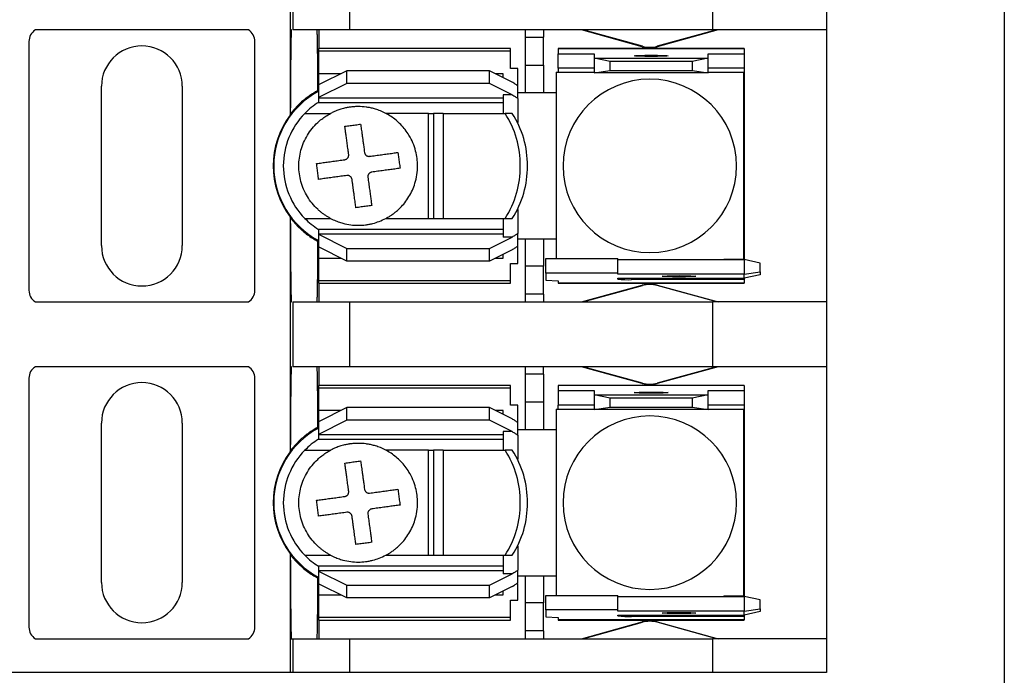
# Model space of a CAD drawing. Header units: millimetres. Extents: x 19 to 819, y 19 to 629.
# Tile 6 of 16: x 208 to 263, y 463 to 500. Entities that reach past the tile are written whole.
import ezdxf

# ---------------------------------------------------------------- set-up
doc = ezdxf.new("R2010")
doc.units = ezdxf.units.MM
doc.header["$LTSCALE"] = 3

msp = doc.modelspace()

# ---------------------------------------------------------------- linework, layer by layer
for p, q in [((262.612, 520.668), (262.612, 462.968)), ((222.867, 502.989), (222.867, 499.388)), ((223.006, 502.989), (223.006, 499.388)), ((226.181, 499.388), (226.181, 502.989)), ((246.362, 502.989), (246.362, 499.388)), ((252.712, 502.989), (252.712, 499.388)), ((220.538, 499.388), (208.686, 499.388)), ((222.943, 499.387), (222.867, 499.388)), ((222.867, 499.388), (222.867, 494.65)), ((226.181, 499.388), (223.006, 499.388)), ((224.454, 499.388), (224.454, 498.346)), ((246.362, 499.388), (226.181, 499.388)), ((235.948, 499.388), (235.948, 498.977)), ((236.964, 499.388), (236.964, 498.977)), ((242.464, 498.454), (239.072, 499.388)), ((242.47, 498.475), (239.156, 499.388)), ((246.609, 499.388), (243.294, 498.475)), ((246.692, 499.388), (243.3, 498.454)), ((252.712, 499.388), (246.362, 499.388)), ((252.712, 499.388), (252.712, 484.249)), ((208.325, 498.74), (208.325, 484.897)), ((220.898, 484.897), (220.898, 498.74)), ((235.948, 498.977), (236.964, 498.977)), ((235.948, 498.977), (235.948, 497.424)), ((236.964, 497.424), (236.964, 498.977)), ((235.135, 498.346), (224.442, 498.346)), ((224.442, 498.346), (224.442, 498.214)), ((224.442, 498.214), (235.135, 498.214)), ((224.442, 498.214), (224.442, 496.949)), ((235.135, 498.214), (235.135, 498.346)), ((235.135, 497.243), (235.135, 498.214)), ((248.14, 498.346), (237.777, 498.346)), ((237.777, 498.346), (237.777, 498.345)), ((237.777, 498.345), (237.777, 498.063)), ((237.777, 498.345), (248.14, 498.345)), ((242.464, 498.454), (242.47, 498.475)), ((243.294, 498.475), (243.3, 498.454)), ((248.14, 498.345), (248.14, 498.063)), ((237.777, 498.063), (239.783, 498.063)), ((237.777, 497.25), (237.777, 498.063)), ((239.783, 498.063), (239.783, 497.817)), ((240.672, 497.629), (239.783, 497.817)), ((239.783, 497.817), (246.133, 497.817)), ((239.783, 497.817), (239.783, 497.005)), ((245.244, 497.629), (240.672, 497.629)), ((240.672, 497.13), (240.672, 497.629)), ((246.133, 497.817), (245.244, 497.629)), ((245.244, 497.629), (245.244, 497.13)), ((246.133, 497.817), (246.133, 498.063)), ((246.133, 498.063), (248.14, 498.063)), ((246.133, 497.005), (246.133, 497.817)), ((248.14, 498.063), (248.14, 497.25)), ((226.016, 497.112), (224.442, 496.324)), ((233.967, 497.112), (226.016, 497.112)), ((226.016, 496.408), (226.016, 497.112)), ((233.967, 496.408), (233.967, 497.112)), ((235.227, 496.482), (233.967, 497.112)), ((235.541, 497.243), (235.135, 497.243)), ((235.541, 496.273), (235.541, 497.243)), ((235.948, 497.424), (236.964, 497.424)), ((235.948, 497.424), (235.948, 495.882)), ((236.964, 497.424), (236.964, 495.882)), ((239.783, 497.25), (237.777, 497.25)), ((237.777, 497.25), (237.777, 497.027)), ((239.783, 497.005), (240.672, 497.13)), ((240.672, 497.13), (245.244, 497.13)), ((245.244, 497.13), (246.133, 497.005)), ((248.14, 497.25), (246.133, 497.25)), ((248.14, 497.25), (248.14, 496.39)), ((225.691, 496.949), (224.442, 496.949)), ((224.442, 496.949), (224.442, 496.292)), ((234.729, 496.949), (234.292, 496.949)), ((234.729, 496.731), (234.729, 496.949)), ((237.663, 497.027), (239.783, 497.027)), ((237.663, 497.027), (237.663, 495.82)), ((246.133, 497.005), (239.783, 497.005)), ((246.133, 497.027), (248.101, 497.027)), ((248.101, 497.027), (248.101, 486.61)), ((212.364, 487.386), (212.364, 496.251)), ((216.86, 496.251), (216.86, 487.386)), ((226.016, 496.408), (224.442, 495.62)), ((224.442, 496.324), (224.442, 495.62)), ((233.967, 496.408), (226.016, 496.408)), ((235.227, 495.778), (233.967, 496.408)), ((235.541, 495.576), (235.541, 496.273)), ((248.14, 496.39), (248.101, 496.39)), ((248.14, 496.39), (248.14, 487.246)), ((224.442, 495.62), (224.442, 495.594)), ((234.729, 495.594), (224.442, 495.594)), ((224.442, 495.594), (224.442, 495.349)), ((235.227, 495.778), (234.729, 495.778)), ((234.729, 495.778), (234.729, 494.739)), ((235.948, 495.882), (235.541, 495.882)), ((235.541, 495.576), (235.541, 494.237)), ((236.964, 495.882), (235.948, 495.882)), ((237.663, 495.882), (236.964, 495.882)), ((237.662, 495.768), (237.662, 487.869)), ((224.442, 495.349), (234.729, 495.349)), ((222.867, 494.65), (222.892, 494.726)), ((223.682, 494.739), (225.112, 494.739)), ((230.563, 494.739), (228.191, 494.739)), ((230.563, 488.897), (230.563, 494.739)), ((230.563, 494.739), (230.842, 494.739)), ((230.842, 494.739), (230.842, 488.897)), ((231.378, 494.739), (230.842, 494.739)), ((231.378, 494.739), (234.827, 494.739)), ((231.378, 494.739), (231.378, 488.897)), ((235.223, 494.739), (234.827, 494.739)), ((235.541, 489.4), (235.541, 488.061)), ((222.867, 488.987), (222.867, 484.249)), ((222.892, 488.911), (222.867, 488.987)), ((223.682, 488.897), (225.112, 488.897)), ((228.191, 488.897), (230.563, 488.897)), ((230.563, 488.897), (230.842, 488.897)), ((230.842, 488.897), (231.378, 488.897)), ((231.378, 488.897), (234.827, 488.897)), ((234.729, 488.897), (234.729, 487.859)), ((234.827, 488.897), (235.223, 488.897)), ((234.729, 488.288), (224.442, 488.288)), ((224.442, 488.288), (224.442, 488.043)), ((224.442, 488.043), (224.442, 488.016)), ((224.442, 488.043), (234.729, 488.043)), ((224.442, 488.016), (226.016, 487.229)), ((224.442, 488.016), (224.442, 487.312)), ((233.967, 487.229), (235.227, 487.859)), ((235.227, 487.859), (234.729, 487.859)), ((235.541, 487.364), (235.541, 488.061)), ((235.541, 487.754), (235.948, 487.754)), ((235.948, 487.754), (236.964, 487.754)), ((235.948, 487.754), (235.948, 486.247)), ((236.964, 487.754), (236.964, 486.247)), ((236.964, 487.754), (237.663, 487.754)), ((237.663, 487.817), (237.663, 486.663)), ((224.442, 487.345), (224.442, 486.688)), ((226.016, 486.525), (224.442, 487.312)), ((226.016, 487.229), (233.967, 487.229)), ((226.016, 486.525), (226.016, 487.229)), ((233.967, 486.525), (233.967, 487.229)), ((235.541, 486.394), (235.541, 487.33)), ((248.101, 487.246), (248.14, 487.246)), ((248.14, 487.246), (248.14, 486.603)), ((224.442, 486.688), (225.691, 486.688)), ((224.442, 486.688), (224.442, 485.423)), ((235.227, 487.155), (233.967, 486.525)), ((234.292, 486.688), (234.729, 486.688)), ((234.729, 486.688), (234.729, 486.906)), ((237.091, 486.663), (241.104, 486.663)), ((237.091, 485.851), (237.091, 486.663)), ((241.104, 485.851), (241.104, 486.663)), ((233.967, 486.525), (226.016, 486.525)), ((235.135, 486.394), (235.541, 486.394)), ((235.135, 485.423), (235.135, 486.394)), ((236.964, 486.247), (235.948, 486.247)), ((235.948, 486.247), (235.948, 484.68)), ((236.964, 484.68), (236.964, 486.247)), ((241.104, 486.603), (248.14, 486.603)), ((248.101, 486.61), (246.997, 486.61)), ((248.14, 486.603), (248.14, 485.791)), ((249.029, 486.416), (248.14, 486.603)), ((249.029, 485.917), (249.029, 486.416)), ((241.104, 485.851), (237.091, 485.851)), ((237.091, 485.851), (237.091, 485.47)), ((241.104, 485.791), (241.104, 485.851)), ((248.14, 485.791), (241.104, 485.791)), ((241.104, 485.569), (248.14, 485.569)), ((241.104, 485.516), (241.104, 485.569)), ((241.866, 485.569), (241.866, 485.49)), ((248.14, 485.791), (249.029, 485.917)), ((248.14, 485.569), (248.14, 485.791)), ((249.029, 485.757), (248.14, 485.569)), ((248.14, 485.569), (248.14, 485.49)), ((249.029, 485.917), (249.029, 485.757)), ((235.135, 485.423), (224.442, 485.423)), ((224.442, 485.423), (224.442, 485.291)), ((224.442, 485.291), (235.135, 485.291)), ((224.454, 485.291), (224.454, 484.249)), ((235.135, 485.291), (235.135, 485.423)), ((237.091, 485.47), (237.777, 485.428)), ((237.777, 485.428), (237.777, 485.292)), ((248.14, 485.292), (237.777, 485.292)), ((237.777, 485.292), (237.777, 485.291)), ((237.777, 485.291), (248.14, 485.291)), ((239.072, 484.249), (242.464, 485.183)), ((239.156, 484.249), (242.47, 485.162)), ((248.14, 485.49), (241.866, 485.49)), ((242.47, 485.162), (242.464, 485.183)), ((243.3, 485.183), (243.294, 485.162)), ((246.609, 484.249), (243.294, 485.162)), ((243.3, 485.183), (246.692, 484.249)), ((248.14, 485.49), (248.14, 485.292)), ((248.14, 485.291), (248.14, 485.292)), ((236.964, 484.68), (235.948, 484.68)), ((235.948, 484.68), (235.948, 484.249)), ((236.964, 484.68), (236.964, 484.249)), ((208.686, 484.249), (220.538, 484.249)), ((222.867, 484.249), (222.867, 480.648)), ((222.867, 484.249), (222.943, 484.249)), ((223.006, 484.249), (223.006, 480.648)), ((223.006, 484.249), (226.181, 484.249)), ((226.181, 480.648), (226.181, 484.249)), ((226.181, 484.249), (246.362, 484.249)), ((246.362, 484.249), (246.362, 480.648)), ((252.712, 484.249), (246.362, 484.249)), ((252.712, 484.249), (252.712, 480.648)), ((220.538, 480.648), (208.686, 480.648)), ((222.943, 480.647), (222.867, 480.648)), ((222.867, 480.648), (222.867, 475.91)), ((226.181, 480.648), (223.006, 480.648)), ((224.454, 480.648), (224.454, 479.606)), ((246.362, 480.648), (226.181, 480.648)), ((235.948, 480.648), (235.948, 480.237)), ((236.964, 480.237), (236.964, 480.648)), ((242.464, 479.714), (239.072, 480.648)), ((242.47, 479.735), (239.156, 480.648)), ((246.609, 480.648), (243.294, 479.735)), ((246.692, 480.648), (243.3, 479.714)), ((252.712, 480.648), (246.362, 480.648)), ((252.712, 480.648), (252.712, 465.509)), ((236.964, 480.237), (235.948, 480.237)), ((235.948, 480.237), (235.948, 478.684)), ((236.964, 480.237), (236.964, 478.684)), ((208.325, 480), (208.325, 466.157)), ((220.898, 466.157), (220.898, 480)), ((235.135, 479.606), (224.442, 479.606)), ((224.442, 479.606), (224.442, 479.474)), ((235.135, 479.474), (235.135, 479.606)), ((248.14, 479.606), (237.777, 479.606)), ((237.777, 479.606), (237.777, 479.605)), ((237.777, 479.605), (237.777, 479.323)), ((248.14, 479.605), (237.777, 479.605)), ((242.464, 479.714), (242.47, 479.735)), ((243.294, 479.735), (243.3, 479.714)), ((248.14, 479.605), (248.14, 479.606)), ((248.14, 479.605), (248.14, 479.323)), ((224.442, 479.474), (235.135, 479.474)), ((224.442, 479.474), (224.442, 478.209)), ((235.135, 478.503), (235.135, 479.474)), ((237.777, 479.323), (239.783, 479.323)), ((237.777, 479.323), (237.777, 478.51)), ((239.783, 479.323), (239.783, 479.077)), ((239.783, 479.077), (239.783, 478.265)), ((240.672, 478.889), (239.783, 479.077)), ((239.783, 479.077), (246.133, 479.077)), ((246.133, 479.077), (245.244, 478.889)), ((246.133, 479.077), (246.133, 479.323)), ((246.133, 479.323), (248.14, 479.323)), ((246.133, 478.265), (246.133, 479.077)), ((248.14, 479.323), (248.14, 478.51)), ((235.541, 478.503), (235.135, 478.503)), ((235.541, 477.533), (235.541, 478.503)), ((235.948, 478.684), (236.964, 478.684)), ((235.948, 478.684), (235.948, 477.142)), ((236.964, 478.684), (236.964, 477.142)), ((239.783, 478.51), (237.777, 478.51)), ((237.777, 478.287), (237.777, 478.51)), ((240.672, 478.39), (240.672, 478.889)), ((245.244, 478.889), (240.672, 478.889)), ((245.244, 478.889), (245.244, 478.39)), ((248.14, 478.51), (246.133, 478.51)), ((248.14, 478.51), (248.14, 477.65)), ((226.016, 478.372), (224.442, 477.584)), ((225.691, 478.209), (224.442, 478.209)), ((224.442, 478.209), (224.442, 477.552)), ((226.016, 477.668), (226.016, 478.372)), ((233.967, 478.372), (226.016, 478.372)), ((233.967, 477.668), (233.967, 478.372)), ((235.227, 477.742), (233.967, 478.372)), ((234.729, 478.209), (234.292, 478.209)), ((234.729, 477.991), (234.729, 478.209)), ((237.663, 478.287), (239.783, 478.287)), ((237.663, 478.287), (237.663, 477.08)), ((239.783, 478.265), (240.672, 478.39)), ((246.133, 478.265), (239.783, 478.265)), ((240.672, 478.39), (245.244, 478.39)), ((245.244, 478.39), (246.133, 478.265)), ((246.133, 478.287), (248.101, 478.287)), ((248.101, 478.287), (248.101, 467.87)), ((212.364, 468.646), (212.364, 477.511)), ((216.86, 477.511), (216.86, 468.646)), ((226.016, 477.668), (224.442, 476.88)), ((224.442, 477.584), (224.442, 476.88)), ((233.967, 477.668), (226.016, 477.668)), ((235.227, 477.038), (233.967, 477.668)), ((235.541, 476.836), (235.541, 477.533)), ((248.14, 477.65), (248.101, 477.65)), ((248.14, 477.65), (248.14, 468.506)), ((224.442, 476.88), (224.442, 476.854)), ((234.729, 476.854), (224.442, 476.854)), ((224.442, 476.854), (224.442, 476.609)), ((235.227, 477.038), (234.729, 477.038)), ((234.729, 477.038), (234.729, 475.999)), ((235.948, 477.142), (235.541, 477.142)), ((235.541, 476.836), (235.541, 475.497)), ((236.964, 477.142), (235.948, 477.142)), ((237.663, 477.142), (236.964, 477.142)), ((237.662, 477.028), (237.662, 469.129)), ((224.442, 476.609), (234.729, 476.609)), ((222.867, 475.91), (222.892, 475.986)), ((223.682, 475.999), (225.112, 475.999)), ((230.563, 475.999), (228.191, 475.999)), ((230.563, 470.157), (230.563, 475.999)), ((230.563, 475.999), (230.842, 475.999)), ((230.842, 475.999), (230.842, 470.157)), ((231.378, 475.999), (230.842, 475.999)), ((231.378, 475.999), (234.827, 475.999)), ((231.378, 475.999), (231.378, 470.157)), ((235.223, 475.999), (234.827, 475.999)), ((222.867, 470.247), (222.867, 465.509)), ((222.892, 470.171), (222.867, 470.247)), ((235.541, 470.66), (235.541, 469.321)), ((223.682, 470.157), (225.112, 470.157)), ((228.191, 470.157), (230.563, 470.157)), ((230.563, 470.157), (230.842, 470.157)), ((230.842, 470.157), (231.378, 470.157)), ((231.378, 470.157), (234.827, 470.157)), ((234.729, 470.157), (234.729, 469.119)), ((234.827, 470.157), (235.223, 470.157)), ((234.729, 469.548), (224.442, 469.548)), ((224.442, 469.548), (224.442, 469.303)), ((224.442, 469.303), (224.442, 469.276)), ((224.442, 469.303), (234.729, 469.303)), ((224.442, 469.276), (226.016, 468.489)), ((224.442, 469.276), (224.442, 468.572)), ((233.967, 468.489), (235.227, 469.119)), ((235.227, 469.119), (234.729, 469.119)), ((235.541, 468.624), (235.541, 469.321)), ((224.442, 468.605), (224.442, 467.948)), ((226.016, 467.785), (224.442, 468.572)), ((235.541, 469.014), (235.948, 469.014)), ((235.541, 467.654), (235.541, 468.59)), ((235.948, 469.014), (236.964, 469.014)), ((235.948, 469.014), (235.948, 467.507)), ((236.964, 469.014), (236.964, 467.507)), ((236.964, 469.014), (237.663, 469.014)), ((237.663, 469.077), (237.663, 467.923)), ((226.016, 468.489), (233.967, 468.489)), ((226.016, 467.785), (226.016, 468.489)), ((233.967, 467.785), (233.967, 468.489)), ((235.227, 468.415), (233.967, 467.785)), ((234.729, 467.948), (234.729, 468.166)), ((248.101, 468.506), (248.14, 468.506)), ((248.14, 468.506), (248.14, 467.863)), ((224.442, 467.948), (225.691, 467.948)), ((224.442, 467.948), (224.442, 466.683)), ((233.967, 467.785), (226.016, 467.785)), ((234.292, 467.948), (234.729, 467.948)), ((235.135, 467.654), (235.541, 467.654)), ((235.135, 466.683), (235.135, 467.654)), ((236.964, 467.507), (235.948, 467.507)), ((235.948, 467.507), (235.948, 465.94)), ((236.964, 465.94), (236.964, 467.507)), ((237.091, 467.923), (241.104, 467.923)), ((237.091, 467.111), (237.091, 467.923)), ((241.104, 467.111), (241.104, 467.923)), ((241.104, 467.863), (248.14, 467.863)), ((248.101, 467.87), (246.997, 467.87)), ((248.14, 467.863), (248.14, 467.051)), ((249.029, 467.676), (248.14, 467.863)), ((249.029, 467.177), (249.029, 467.676)), ((241.104, 467.111), (237.091, 467.111)), ((237.091, 467.111), (237.091, 466.73)), ((241.104, 467.051), (241.104, 467.111)), ((248.14, 467.051), (241.104, 467.051)), ((248.14, 467.051), (249.029, 467.177)), ((248.14, 466.829), (248.14, 467.051)), ((249.029, 467.017), (248.14, 466.829)), ((249.029, 467.177), (249.029, 467.017)), ((235.135, 466.683), (224.442, 466.683)), ((224.442, 466.683), (224.442, 466.551)), ((224.442, 466.551), (235.135, 466.551)), ((224.454, 466.551), (224.454, 465.509)), ((235.135, 466.551), (235.135, 466.683)), ((237.091, 466.73), (237.777, 466.688)), ((237.777, 466.688), (237.777, 466.552)), ((248.14, 466.552), (237.777, 466.552)), ((237.777, 466.552), (237.777, 466.551)), ((237.777, 466.551), (248.14, 466.551)), ((239.072, 465.509), (242.464, 466.443)), ((239.156, 465.509), (242.47, 466.422)), ((241.104, 466.829), (248.14, 466.829)), ((241.104, 466.776), (241.104, 466.829)), ((241.866, 466.829), (241.866, 466.75)), ((248.14, 466.75), (241.866, 466.75)), ((242.47, 466.422), (242.464, 466.443)), ((243.3, 466.443), (243.294, 466.422)), ((246.609, 465.509), (243.294, 466.422)), ((243.3, 466.443), (246.692, 465.509)), ((248.14, 466.829), (248.14, 466.75)), ((248.14, 466.75), (248.14, 466.552)), ((248.14, 466.551), (248.14, 466.552)), ((236.964, 465.94), (235.948, 465.94)), ((235.948, 465.94), (235.948, 465.509)), ((236.964, 465.94), (236.964, 465.509)), ((208.686, 465.509), (220.538, 465.509)), ((222.867, 465.509), (222.867, 463.63)), ((222.867, 465.509), (222.943, 465.509)), ((222.943, 465.509), (223.006, 465.509)), ((223.006, 465.509), (223.006, 463.63)), ((223.006, 465.509), (226.181, 465.509)), ((226.181, 463.63), (226.181, 465.509)), ((226.181, 465.509), (246.362, 465.509)), ((246.362, 465.509), (246.362, 463.63)), ((252.712, 465.509), (246.362, 465.509)), ((252.712, 465.509), (252.712, 463.63)), ((222.867, 463.63), (206.357, 463.63)), ((223.006, 463.63), (222.867, 463.63)), ((226.181, 463.63), (223.006, 463.63)), ((246.362, 463.63), (226.181, 463.63)), ((252.712, 463.63), (246.362, 463.63))]:
    msp.add_line(p, q)
at = {"flags": 128}
for points in [[(242.958, 497.911), (242.599, 497.913), (242.294, 497.921), (242.09, 497.931), (242.018, 497.944), (242.09, 497.956), (242.294, 497.967), (242.599, 497.974), (242.958, 497.977)], [(242.958, 497.977), (243.318, 497.974), (243.623, 497.967), (243.827, 497.956), (243.898, 497.944), (243.827, 497.931), (243.623, 497.921), (243.318, 497.913), (242.958, 497.911)], [(244.508, 485.647), (244.148, 485.65), (243.843, 485.657), (243.639, 485.668), (243.568, 485.68), (243.639, 485.693), (243.843, 485.703), (244.148, 485.71), (244.508, 485.713)], [(244.508, 485.713), (244.867, 485.71), (245.172, 485.703), (245.376, 485.693), (245.447, 485.68), (245.376, 485.668), (245.172, 485.657), (244.867, 485.65), (244.508, 485.647)], [(242.958, 479.171), (242.599, 479.173), (242.294, 479.181), (242.09, 479.191), (242.018, 479.204), (242.09, 479.216), (242.294, 479.227), (242.599, 479.234), (242.958, 479.237)], [(242.958, 479.237), (243.318, 479.234), (243.623, 479.227), (243.827, 479.216), (243.898, 479.204), (243.827, 479.191), (243.623, 479.181), (243.318, 479.173), (242.958, 479.171)], [(244.508, 466.907), (244.148, 466.91), (243.843, 466.917), (243.639, 466.928), (243.568, 466.94), (243.639, 466.953), (243.843, 466.963), (244.148, 466.97), (244.508, 466.973)], [(244.508, 466.973), (244.867, 466.97), (245.172, 466.963), (245.376, 466.953), (245.447, 466.94), (245.376, 466.928), (245.172, 466.917), (244.867, 466.91), (244.508, 466.907)]]:
    msp.add_lwpolyline(points, dxfattribs=at)
for centre, radius, start, end in [((209.087, 498.74), 0.762, 121.7883, 180), ((220.136, 498.74), 0.762, 0, 58.2117), ((214.612, 496.251), 2.248, 0, 180), ((242.882, 499.972), 1.575, 254.6031, 285.3969), ((242.882, 499.972), 1.553, 254.6031, 285.3969), ((242.882, 491.818), 4.826, 90, 270), ((242.882, 491.818), 4.826, 270, 90), ((226.651, 491.818), 4.699, 117.8765, 242.1235), ((238.932, 495.768), 1.27, 177.6607, 180), ((226.651, 491.818), 4.166, 122.0384, 135.4751), ((226.651, 491.818), 4.727, 143.1955, 216.8045), ((226.651, 491.818), 4.166, 135.4751, 180), ((230.506, 491.906), 5.167, 359.0311, 33.2566), ((230.902, 491.906), 5.167, 359.0311, 33.2566), ((226.651, 491.818), 4.166, 180, 224.5249), ((230.506, 491.731), 5.167, 326.7434, 0.9689), ((230.902, 491.731), 5.167, 326.7434, 0.9689), ((226.651, 491.818), 4.166, 224.5249, 237.9616), ((238.932, 487.869), 1.27, 180, 182.3393), ((214.612, 487.386), 2.248, 180, 0), ((246.832, 487.869), 1.27, 274.8288, 277.4765), ((241.676, 490.968), 5.482, 264.0133, 271.9891), ((242.882, 483.665), 1.575, 90, 105.3969), ((242.882, 483.665), 1.553, 90, 105.3969), ((242.882, 483.665), 1.575, 74.6031, 90), ((242.882, 483.665), 1.553, 74.6031, 90), ((209.087, 484.897), 0.762, 180, 238.2117), ((220.136, 484.897), 0.762, 301.7883, 0), ((209.087, 480), 0.762, 121.7883, 180), ((220.136, 480), 0.762, 0, 58.2117), ((214.612, 477.511), 2.248, 0, 180), ((242.882, 481.232), 1.575, 254.6031, 285.3969), ((242.882, 481.232), 1.553, 254.6031, 285.3969), ((242.882, 473.078), 4.826, 90, 270), ((242.882, 473.078), 4.826, 270, 90), ((226.651, 473.078), 4.699, 117.8765, 242.1235), ((238.932, 477.028), 1.27, 177.6607, 180), ((226.651, 473.078), 4.166, 122.0384, 135.4751), ((226.651, 473.078), 4.727, 143.1955, 216.8045), ((226.651, 473.078), 4.166, 135.4751, 180), ((230.506, 473.166), 5.167, 359.0311, 33.2566), ((230.902, 473.166), 5.167, 359.0311, 33.2566), ((226.651, 473.078), 4.166, 180, 224.5249), ((230.506, 472.991), 5.167, 326.7434, 0.9689), ((230.902, 472.991), 5.167, 326.7434, 0.9689), ((226.651, 473.078), 4.166, 224.5249, 237.9616), ((238.932, 469.129), 1.27, 180, 182.3393), ((214.612, 468.646), 2.248, 180, 0), ((246.832, 469.129), 1.27, 274.8288, 277.4765), ((241.676, 472.228), 5.482, 264.0133, 271.9891), ((242.882, 464.925), 1.575, 90, 105.3969), ((242.882, 464.925), 1.553, 90, 105.3969), ((242.882, 464.925), 1.575, 74.6031, 90), ((242.882, 464.925), 1.553, 74.6031, 90), ((209.087, 466.157), 0.762, 180, 238.2117), ((220.136, 466.157), 0.762, 301.7883, 0)]:
    msp.add_arc(centre, radius, start, end)
for points, knots in [([(222.892, 494.726), (222.893, 494.809), (222.893, 494.975), (222.894, 495.219), (222.895, 495.459), (222.896, 495.694), (222.898, 495.924), (222.899, 496.149), (222.902, 496.563), (222.906, 497.134), (222.912, 497.802), (222.919, 498.374), (222.925, 498.761), (222.931, 499.013), (222.935, 499.17), (222.939, 499.298), (222.941, 499.358), (222.943, 499.387)], [0, 0, 0, 0, 0.0349468, 0.0697671, 0.104504, 0.1392004, 0.1738997, 0.2086451, 0.2434798, 0.3700635, 0.4960623, 0.6235933, 0.7506562, 0.8141554, 0.8780999, 0.9395213, 1, 1, 1, 1]), ([(224.351, 499.387), (224.351, 499.37), (224.353, 499.336), (224.355, 499.273), (224.357, 499.202), (224.36, 499.123), (224.362, 499.037), (224.364, 498.944), (224.366, 498.845), (224.368, 498.741), (224.37, 498.631), (224.371, 498.516), (224.373, 498.397), (224.375, 498.275), (224.377, 498.149), (224.378, 498.021), (224.38, 497.89), (224.381, 497.757), (224.383, 497.622), (224.384, 497.487), (224.385, 497.35), (224.387, 497.213), (224.388, 497.076), (224.389, 496.939), (224.39, 496.803), (224.391, 496.667), (224.392, 496.532), (224.393, 496.399), (224.394, 496.267), (224.395, 496.137), (224.395, 496.05), (224.395, 496.008)], [0, 0, 0, 0, 0.044579, 0.088437, 0.131574, 0.173989, 0.215684, 0.256657, 0.296909, 0.33644, 0.37525, 0.413338, 0.450706, 0.487352, 0.523278, 0.558482, 0.592964, 0.626726, 0.659767, 0.692086, 0.723684, 0.754561, 0.784717, 0.814151, 0.842865, 0.870857, 0.898128, 0.924678, 0.950506, 0.975614, 1, 1, 1, 1]), ([(224.395, 496.008), (224.337, 495.975), (224.221, 495.91), (224.051, 495.803), (223.885, 495.689), (223.723, 495.567), (223.534, 495.412), (223.324, 495.219), (223.098, 494.982), (222.961, 494.811), (222.892, 494.726)], [0, 0, 0, 0, 0.099539, 0.199808, 0.300969, 0.403179, 0.506593, 0.670843, 0.835112, 1, 1, 1, 1]), ([(235.541, 496.273), (235.489, 496.307), (235.384, 496.375), (235.279, 496.446), (235.227, 496.482)], [0, 0, 0, 0, 0.500669, 1, 1, 1, 1]), ([(235.227, 495.778), (235.279, 495.743), (235.384, 495.674), (235.489, 495.609), (235.541, 495.576)], [0, 0, 0, 0, 0.499491, 1, 1, 1, 1]), ([(228.191, 494.739), (228.139, 494.766), (228.039, 494.817), (227.89, 494.881), (227.75, 494.933), (227.621, 494.976), (227.465, 495.02), (227.291, 495.06), (227.009, 495.106), (226.731, 495.125), (226.482, 495.117), (226.346, 495.107), (226.262, 495.098), (226.194, 495.089), (226.127, 495.079), (226.009, 495.059), (225.855, 495.025), (225.66, 494.97), (225.479, 494.907), (225.288, 494.828), (225.174, 494.771), (225.112, 494.739)], [0, 0, 0, 0, 0.054635, 0.105228, 0.151787, 0.194315, 0.232815, 0.303329, 0.362078, 0.499963, 0.563543, 0.595372, 0.627232, 0.643175, 0.659127, 0.691061, 0.755061, 0.806923, 0.880362, 0.934391, 1, 1, 1, 1]), ([(225.112, 488.897), (225.06, 488.926), (224.957, 488.982), (224.809, 489.076), (224.666, 489.178), (224.528, 489.288), (224.327, 489.466), (224.078, 489.732), (223.815, 490.107), (223.606, 490.514), (223.41, 491.079), (223.31, 491.818), (223.41, 492.557), (223.606, 493.122), (223.815, 493.529), (224.078, 493.904), (224.353, 494.199), (224.617, 494.425), (224.856, 494.596), (225.026, 494.692), (225.112, 494.739)], [0, 0, 0, 0, 0.024593, 0.049098, 0.073585, 0.098125, 0.122785, 0.186376, 0.250181, 0.313767, 0.377576, 0.500012, 0.622447, 0.686038, 0.749843, 0.813429, 0.877238, 0.918163, 0.958975, 1, 1, 1, 1]), ([(228.191, 488.897), (228.244, 488.926), (228.352, 488.985), (228.511, 489.088), (228.674, 489.206), (228.837, 489.34), (229.033, 489.525), (229.257, 489.778), (229.561, 490.216), (229.864, 490.893), (229.995, 491.771), (229.878, 492.694), (229.593, 493.371), (229.272, 493.839), (229.03, 494.119), (228.766, 494.362), (228.488, 494.572), (228.289, 494.684), (228.191, 494.739)], [0, 0, 0, 0, 0.025086, 0.051567, 0.079533, 0.109042, 0.140128, 0.192377, 0.250354, 0.363252, 0.500005, 0.616736, 0.749673, 0.802746, 0.854293, 0.904336, 0.952898, 1, 1, 1, 1]), ([(225.908, 494.024), (225.957, 494.031), (226.054, 494.044), (226.201, 494.064), (226.349, 494.084), (226.496, 494.104), (226.643, 494.124), (226.74, 494.137), (226.789, 494.144)], [0, 0, 0, 0, 0.167136, 0.333688, 0.499952, 0.666228, 0.832811, 1, 1, 1, 1]), ([(226.122, 492.451), (226.114, 492.512), (226.097, 492.632), (226.074, 492.805), (226.051, 492.969), (226.03, 493.122), (226.011, 493.267), (225.992, 493.401), (225.975, 493.527), (225.96, 493.643), (225.945, 493.751), (225.932, 493.849), (225.92, 493.94), (225.912, 493.997), (225.908, 494.024)], [0, 0, 0, 0, 0.1046326, 0.2053833, 0.3022563, 0.3952551, 0.4843821, 0.5696393, 0.6510282, 0.7285501, 0.8022063, 0.8719984, 0.9379285, 1, 1, 1, 1]), ([(226.789, 494.144), (226.795, 494.102), (226.807, 494.014), (226.827, 493.868), (226.849, 493.704), (226.874, 493.519), (226.902, 493.314), (226.933, 493.086), (226.967, 492.837), (226.99, 492.662), (227.003, 492.571)], [0, 0, 0, 0, 0.0945812, 0.1978404, 0.3097861, 0.4304235, 0.5597566, 0.697791, 0.8445347, 1, 1, 1, 1]), ([(224.331, 491.952), (224.378, 491.958), (224.471, 491.971), (224.618, 491.991), (224.769, 492.011), (224.924, 492.032), (225.082, 492.054), (225.243, 492.076), (225.406, 492.098), (225.571, 492.12), (225.737, 492.143), (225.849, 492.158), (225.904, 492.166)], [0, 0, 0, 0, 0.1047487, 0.2083671, 0.3108812, 0.4123183, 0.5127072, 0.6120775, 0.71046, 0.8078863, 0.9043887, 1, 1, 1, 1]), ([(225.904, 492.166), (225.921, 492.169), (225.954, 492.175), (225.999, 492.196), (226.04, 492.225), (226.061, 492.25), (226.072, 492.263)], [0, 0, 0, 0, 0.257412, 0.503214, 0.747339, 1, 1, 1, 1]), ([(226.072, 492.263), (226.081, 492.277), (226.1, 492.304), (226.117, 492.351), (226.126, 492.401), (226.123, 492.434), (226.122, 492.451)], [0, 0, 0, 0, 0.241987, 0.484237, 0.741934, 1, 1, 1, 1]), ([(227.003, 492.571), (227.006, 492.554), (227.012, 492.521), (227.035, 492.475), (227.063, 492.435), (227.088, 492.414), (227.101, 492.403)], [0, 0, 0, 0, 0.257894, 0.515505, 0.757827, 1, 1, 1, 1]), ([(227.101, 492.403), (227.115, 492.393), (227.142, 492.375), (227.189, 492.357), (227.239, 492.349), (227.272, 492.352), (227.289, 492.354)], [0, 0, 0, 0, 0.252596, 0.496698, 0.742523, 1, 1, 1, 1]), ([(227.289, 492.354), (227.344, 492.361), (227.456, 492.376), (227.622, 492.399), (227.787, 492.421), (227.951, 492.443), (228.111, 492.465), (228.27, 492.487), (228.425, 492.508), (228.575, 492.528), (228.722, 492.548), (228.815, 492.561), (228.862, 492.567)], [0, 0, 0, 0, 0.095565, 0.192032, 0.289432, 0.387799, 0.487164, 0.587558, 0.689011, 0.79155, 0.895205, 1, 1, 1, 1]), ([(228.862, 492.567), (228.868, 492.519), (228.881, 492.424), (228.901, 492.279), (228.92, 492.132), (228.94, 491.984), (228.961, 491.835), (228.974, 491.736), (228.981, 491.686)], [0, 0, 0, 0, 0.163609, 0.328093, 0.493699, 0.660695, 0.829365, 1, 1, 1, 1]), ([(224.451, 491.071), (224.444, 491.121), (224.431, 491.221), (224.41, 491.371), (224.39, 491.52), (224.37, 491.666), (224.351, 491.81), (224.338, 491.905), (224.331, 491.952)], [0, 0, 0, 0, 0.172746, 0.342693, 0.510122, 0.675308, 0.838517, 1, 1, 1, 1]), ([(228.981, 491.686), (228.935, 491.68), (228.843, 491.667), (228.696, 491.647), (228.546, 491.627), (228.391, 491.606), (228.233, 491.584), (228.072, 491.563), (227.908, 491.54), (227.743, 491.518), (227.577, 491.495), (227.464, 491.48), (227.408, 491.473)], [0, 0, 0, 0, 0.104234, 0.207504, 0.309816, 0.411178, 0.511599, 0.611089, 0.709662, 0.807328, 0.904103, 1, 1, 1, 1]), ([(226.024, 491.285), (225.968, 491.277), (225.856, 491.262), (225.689, 491.239), (225.524, 491.217), (225.361, 491.194), (225.2, 491.173), (225.041, 491.151), (224.887, 491.13), (224.736, 491.11), (224.59, 491.09), (224.497, 491.077), (224.451, 491.071)], [0, 0, 0, 0, 0.09594, 0.192747, 0.290438, 0.389024, 0.48852, 0.588936, 0.690283, 0.792571, 0.895808, 1, 1, 1, 1]), ([(226.212, 491.235), (226.198, 491.244), (226.172, 491.262), (226.125, 491.279), (226.075, 491.289), (226.041, 491.286), (226.024, 491.285)], [0, 0, 0, 0, 0.241807, 0.484528, 0.741313, 1, 1, 1, 1]), ([(226.31, 491.067), (226.307, 491.084), (226.3, 491.117), (226.278, 491.163), (226.249, 491.204), (226.224, 491.225), (226.212, 491.235)], [0, 0, 0, 0, 0.258854, 0.515761, 0.75842, 1, 1, 1, 1]), ([(226.523, 489.494), (226.517, 489.538), (226.505, 489.628), (226.486, 489.773), (226.465, 489.928), (226.442, 490.093), (226.419, 490.269), (226.393, 490.455), (226.367, 490.65), (226.339, 490.855), (226.32, 490.996), (226.31, 491.067)], [0, 0, 0, 0, 0.099668, 0.202185, 0.307554, 0.41578, 0.526869, 0.640828, 0.757664, 0.877385, 1, 1, 1, 1]), ([(227.24, 491.375), (227.232, 491.363), (227.217, 491.341), (227.2, 491.302), (227.19, 491.262), (227.189, 491.235), (227.188, 491.221)], [0, 0, 0, 0, 0.251864, 0.497606, 0.744566, 1, 1, 1, 1]), ([(227.191, 491.187), (227.199, 491.128), (227.214, 491.012), (227.237, 490.843), (227.259, 490.679), (227.281, 490.522), (227.301, 490.372), (227.32, 490.228), (227.339, 490.092), (227.357, 489.962), (227.374, 489.839), (227.389, 489.723), (227.399, 489.65), (227.404, 489.614)], [0, 0, 0, 0, 0.100543, 0.199146, 0.295814, 0.390552, 0.483364, 0.574254, 0.663226, 0.750284, 0.835431, 0.918669, 1, 1, 1, 1]), ([(227.408, 491.473), (227.391, 491.469), (227.358, 491.463), (227.312, 491.441), (227.272, 491.412), (227.251, 491.387), (227.24, 491.375)], [0, 0, 0, 0, 0.258819, 0.515795, 0.758326, 1, 1, 1, 1]), ([(227.404, 489.614), (227.356, 489.607), (227.259, 489.594), (227.112, 489.574), (226.964, 489.554), (226.816, 489.534), (226.669, 489.514), (226.572, 489.501), (226.523, 489.494)], [0, 0, 0, 0, 0.166634, 0.333317, 0.500021, 0.666721, 0.83339, 1, 1, 1, 1]), ([(222.943, 484.249), (222.942, 484.266), (222.94, 484.299), (222.938, 484.362), (222.936, 484.433), (222.934, 484.514), (222.931, 484.605), (222.929, 484.706), (222.925, 484.909), (222.919, 485.263), (222.912, 485.834), (222.906, 486.502), (222.901, 487.125), (222.898, 487.654), (222.896, 488.058), (222.894, 488.476), (222.893, 488.766), (222.892, 488.911)], [0, 0, 0, 0, 0.035607, 0.071142, 0.106654, 0.142188, 0.177791, 0.213511, 0.249392, 0.376425, 0.503955, 0.629881, 0.756563, 0.817391, 0.878085, 0.938877, 1, 1, 1, 1]), ([(222.892, 488.911), (222.933, 488.859), (223.015, 488.756), (223.144, 488.608), (223.279, 488.466), (223.419, 488.33), (223.601, 488.167), (223.828, 487.986), (224.104, 487.795), (224.299, 487.684), (224.395, 487.629)], [0, 0, 0, 0, 0.099024, 0.197753, 0.296316, 0.394844, 0.493467, 0.665086, 0.833687, 1, 1, 1, 1]), ([(225.112, 488.897), (225.16, 488.873), (225.254, 488.825), (225.396, 488.763), (225.535, 488.71), (225.671, 488.664), (225.903, 488.598), (226.229, 488.534), (226.65, 488.508), (226.991, 488.529), (227.261, 488.571), (227.518, 488.628), (227.834, 488.725), (228.07, 488.839), (228.191, 488.897)], [0, 0, 0, 0, 0.050472, 0.09895, 0.14547, 0.190086, 0.232872, 0.371432, 0.500021, 0.627253, 0.690989, 0.755105, 0.873826, 1, 1, 1, 1]), ([(235.541, 488.061), (235.489, 488.028), (235.384, 487.963), (235.279, 487.894), (235.227, 487.859)], [0, 0, 0, 0, 0.49983, 1, 1, 1, 1]), ([(224.395, 487.629), (224.395, 487.551), (224.394, 487.393), (224.392, 487.161), (224.391, 486.931), (224.389, 486.704), (224.387, 486.481), (224.385, 486.262), (224.383, 486.049), (224.381, 485.842), (224.379, 485.642), (224.377, 485.45), (224.374, 485.267), (224.372, 485.094), (224.369, 484.932), (224.366, 484.782), (224.363, 484.645), (224.36, 484.522), (224.357, 484.414), (224.354, 484.321), (224.352, 484.273), (224.351, 484.25)], [0, 0, 0, 0, 0.0447663, 0.0904065, 0.1369207, 0.1843088, 0.2325709, 0.2817069, 0.3317168, 0.3826006, 0.4343583, 0.48699, 0.5404955, 0.594875, 0.6501283, 0.7062556, 0.7632567, 0.8211317, 0.8798806, 0.9395034, 1, 1, 1, 1]), ([(235.227, 487.155), (235.279, 487.191), (235.384, 487.262), (235.489, 487.33), (235.541, 487.364)], [0, 0, 0, 0, 0.4993314, 1, 1, 1, 1]), ([(222.892, 475.986), (222.893, 476.069), (222.893, 476.235), (222.894, 476.479), (222.895, 476.719), (222.896, 476.954), (222.898, 477.184), (222.899, 477.409), (222.902, 477.823), (222.906, 478.394), (222.912, 479.062), (222.919, 479.634), (222.925, 480.021), (222.931, 480.273), (222.935, 480.43), (222.939, 480.558), (222.941, 480.618), (222.943, 480.647)], [0, 0, 0, 0, 0.034947, 0.069767, 0.104504, 0.1392, 0.1739, 0.208645, 0.24348, 0.370064, 0.496062, 0.623593, 0.750656, 0.814155, 0.8781, 0.939521, 1, 1, 1, 1]), ([(224.351, 480.647), (224.351, 480.63), (224.353, 480.596), (224.355, 480.533), (224.357, 480.462), (224.36, 480.383), (224.362, 480.297), (224.364, 480.204), (224.366, 480.105), (224.368, 480.001), (224.37, 479.891), (224.371, 479.776), (224.373, 479.657), (224.375, 479.535), (224.377, 479.409), (224.378, 479.281), (224.38, 479.15), (224.381, 479.017), (224.383, 478.882), (224.384, 478.747), (224.385, 478.61), (224.387, 478.473), (224.388, 478.336), (224.389, 478.199), (224.39, 478.063), (224.391, 477.927), (224.392, 477.792), (224.393, 477.659), (224.394, 477.527), (224.395, 477.397), (224.395, 477.31), (224.395, 477.268)], [0, 0, 0, 0, 0.044579, 0.088437, 0.131574, 0.173989, 0.215684, 0.256657, 0.296909, 0.33644, 0.37525, 0.413338, 0.450706, 0.487352, 0.523278, 0.558482, 0.592964, 0.626726, 0.659767, 0.692086, 0.723684, 0.754561, 0.784717, 0.814151, 0.842865, 0.870857, 0.898128, 0.924678, 0.950506, 0.975614, 1, 1, 1, 1]), ([(235.541, 477.533), (235.489, 477.567), (235.384, 477.635), (235.279, 477.706), (235.227, 477.742)], [0, 0, 0, 0, 0.500669, 1, 1, 1, 1]), ([(224.395, 477.268), (224.337, 477.235), (224.221, 477.17), (224.051, 477.063), (223.885, 476.949), (223.723, 476.827), (223.534, 476.672), (223.324, 476.479), (223.098, 476.242), (222.961, 476.071), (222.892, 475.986)], [0, 0, 0, 0, 0.099539, 0.199808, 0.300969, 0.403179, 0.506593, 0.670843, 0.835112, 1, 1, 1, 1]), ([(235.227, 477.038), (235.279, 477.003), (235.384, 476.934), (235.489, 476.869), (235.541, 476.836)], [0, 0, 0, 0, 0.499491, 1, 1, 1, 1]), ([(228.191, 475.999), (228.139, 476.026), (228.039, 476.077), (227.89, 476.141), (227.75, 476.193), (227.621, 476.236), (227.465, 476.28), (227.291, 476.32), (227.009, 476.366), (226.731, 476.385), (226.482, 476.377), (226.346, 476.367), (226.262, 476.358), (226.194, 476.349), (226.127, 476.339), (226.009, 476.319), (225.855, 476.285), (225.66, 476.23), (225.479, 476.167), (225.288, 476.088), (225.174, 476.031), (225.112, 475.999)], [0, 0, 0, 0, 0.054635, 0.105228, 0.151787, 0.194315, 0.232815, 0.303329, 0.362078, 0.499963, 0.563543, 0.595372, 0.627232, 0.643175, 0.659127, 0.691061, 0.755061, 0.806923, 0.880362, 0.934391, 1, 1, 1, 1]), ([(225.112, 470.157), (225.06, 470.186), (224.957, 470.242), (224.809, 470.336), (224.666, 470.438), (224.528, 470.548), (224.327, 470.726), (224.078, 470.992), (223.815, 471.367), (223.606, 471.774), (223.41, 472.339), (223.31, 473.078), (223.41, 473.817), (223.606, 474.382), (223.815, 474.789), (224.078, 475.164), (224.353, 475.459), (224.617, 475.685), (224.856, 475.856), (225.026, 475.952), (225.112, 475.999)], [0, 0, 0, 0, 0.024593, 0.049098, 0.073585, 0.098125, 0.122785, 0.186376, 0.250181, 0.313767, 0.377576, 0.500012, 0.622447, 0.686038, 0.749843, 0.813429, 0.877238, 0.918163, 0.958975, 1, 1, 1, 1]), ([(228.191, 470.157), (228.244, 470.186), (228.352, 470.245), (228.511, 470.348), (228.674, 470.466), (228.837, 470.6), (229.033, 470.785), (229.257, 471.038), (229.561, 471.476), (229.864, 472.153), (229.995, 473.031), (229.878, 473.954), (229.593, 474.631), (229.272, 475.099), (229.03, 475.379), (228.766, 475.622), (228.488, 475.832), (228.289, 475.944), (228.191, 475.999)], [0, 0, 0, 0, 0.025086, 0.051567, 0.079533, 0.109042, 0.140128, 0.192377, 0.250354, 0.363252, 0.500005, 0.616736, 0.749673, 0.802746, 0.854293, 0.904336, 0.952898, 1, 1, 1, 1]), ([(225.908, 475.284), (225.957, 475.291), (226.054, 475.304), (226.201, 475.324), (226.349, 475.344), (226.496, 475.364), (226.643, 475.384), (226.74, 475.397), (226.789, 475.404)], [0, 0, 0, 0, 0.167136, 0.333688, 0.499952, 0.666228, 0.832811, 1, 1, 1, 1]), ([(226.122, 473.711), (226.114, 473.772), (226.097, 473.892), (226.074, 474.065), (226.051, 474.229), (226.03, 474.382), (226.011, 474.527), (225.992, 474.661), (225.975, 474.787), (225.96, 474.903), (225.945, 475.011), (225.932, 475.109), (225.92, 475.2), (225.912, 475.257), (225.908, 475.284)], [0, 0, 0, 0, 0.104633, 0.205383, 0.302256, 0.395255, 0.484382, 0.569639, 0.651028, 0.72855, 0.802206, 0.871998, 0.937929, 1, 1, 1, 1]), ([(226.789, 475.404), (226.795, 475.362), (226.807, 475.274), (226.827, 475.128), (226.849, 474.964), (226.874, 474.779), (226.902, 474.574), (226.933, 474.346), (226.967, 474.097), (226.99, 473.922), (227.003, 473.831)], [0, 0, 0, 0, 0.094581, 0.19784, 0.309786, 0.430423, 0.559757, 0.697791, 0.844535, 1, 1, 1, 1]), ([(225.904, 473.426), (225.921, 473.429), (225.954, 473.435), (225.999, 473.456), (226.04, 473.485), (226.061, 473.51), (226.072, 473.523)], [0, 0, 0, 0, 0.257412, 0.503214, 0.747339, 1, 1, 1, 1]), ([(226.072, 473.523), (226.081, 473.537), (226.1, 473.564), (226.117, 473.611), (226.126, 473.661), (226.123, 473.694), (226.122, 473.711)], [0, 0, 0, 0, 0.241987, 0.484237, 0.741934, 1, 1, 1, 1]), ([(227.003, 473.831), (227.006, 473.814), (227.012, 473.781), (227.035, 473.735), (227.063, 473.695), (227.088, 473.674), (227.101, 473.663)], [0, 0, 0, 0, 0.257894, 0.515505, 0.757827, 1, 1, 1, 1]), ([(227.101, 473.663), (227.115, 473.653), (227.142, 473.635), (227.189, 473.617), (227.239, 473.609), (227.272, 473.612), (227.289, 473.614)], [0, 0, 0, 0, 0.252596, 0.496698, 0.742523, 1, 1, 1, 1]), ([(227.289, 473.614), (227.344, 473.621), (227.456, 473.636), (227.622, 473.659), (227.787, 473.681), (227.951, 473.703), (228.111, 473.725), (228.27, 473.747), (228.425, 473.768), (228.575, 473.788), (228.722, 473.808), (228.815, 473.821), (228.862, 473.827)], [0, 0, 0, 0, 0.095565, 0.192032, 0.289432, 0.387799, 0.487164, 0.587558, 0.689011, 0.79155, 0.895205, 1, 1, 1, 1]), ([(228.862, 473.827), (228.868, 473.779), (228.881, 473.684), (228.901, 473.539), (228.92, 473.392), (228.94, 473.244), (228.961, 473.095), (228.974, 472.996), (228.981, 472.946)], [0, 0, 0, 0, 0.163609, 0.328093, 0.493699, 0.660695, 0.829365, 1, 1, 1, 1]), ([(224.331, 473.212), (224.378, 473.218), (224.471, 473.231), (224.618, 473.251), (224.769, 473.271), (224.924, 473.292), (225.082, 473.314), (225.243, 473.336), (225.406, 473.358), (225.571, 473.38), (225.737, 473.403), (225.849, 473.418), (225.904, 473.426)], [0, 0, 0, 0, 0.1047487, 0.2083671, 0.3108812, 0.4123183, 0.5127072, 0.6120775, 0.71046, 0.8078863, 0.9043887, 1, 1, 1, 1]), ([(224.451, 472.331), (224.444, 472.381), (224.431, 472.481), (224.41, 472.631), (224.39, 472.78), (224.37, 472.926), (224.351, 473.07), (224.338, 473.165), (224.331, 473.212)], [0, 0, 0, 0, 0.1727458, 0.3426934, 0.510122, 0.6753078, 0.8385168, 1, 1, 1, 1]), ([(228.981, 472.946), (228.935, 472.94), (228.843, 472.927), (228.696, 472.907), (228.546, 472.887), (228.391, 472.866), (228.233, 472.844), (228.072, 472.823), (227.908, 472.8), (227.743, 472.778), (227.577, 472.755), (227.464, 472.74), (227.408, 472.733)], [0, 0, 0, 0, 0.104234, 0.207504, 0.309816, 0.411178, 0.511599, 0.611089, 0.709662, 0.807328, 0.904103, 1, 1, 1, 1]), ([(226.024, 472.545), (225.968, 472.537), (225.856, 472.522), (225.689, 472.499), (225.524, 472.477), (225.361, 472.454), (225.2, 472.433), (225.041, 472.411), (224.887, 472.39), (224.736, 472.37), (224.59, 472.35), (224.497, 472.337), (224.451, 472.331)], [0, 0, 0, 0, 0.0959397, 0.1927474, 0.2904377, 0.3890241, 0.4885195, 0.5889357, 0.6902831, 0.7925713, 0.8958081, 1, 1, 1, 1]), ([(226.212, 472.495), (226.198, 472.504), (226.172, 472.522), (226.125, 472.539), (226.075, 472.549), (226.041, 472.546), (226.024, 472.545)], [0, 0, 0, 0, 0.241807, 0.484528, 0.741313, 1, 1, 1, 1]), ([(226.31, 472.327), (226.307, 472.344), (226.3, 472.377), (226.278, 472.423), (226.249, 472.464), (226.224, 472.485), (226.212, 472.495)], [0, 0, 0, 0, 0.2588542, 0.5157609, 0.7584204, 1, 1, 1, 1]), ([(227.24, 472.635), (227.232, 472.623), (227.217, 472.601), (227.2, 472.562), (227.19, 472.522), (227.189, 472.495), (227.188, 472.481)], [0, 0, 0, 0, 0.2518641, 0.4976056, 0.7445658, 1, 1, 1, 1]), ([(227.191, 472.447), (227.199, 472.388), (227.214, 472.272), (227.237, 472.103), (227.259, 471.939), (227.281, 471.782), (227.301, 471.632), (227.32, 471.488), (227.339, 471.352), (227.357, 471.222), (227.374, 471.099), (227.389, 470.983), (227.399, 470.91), (227.404, 470.874)], [0, 0, 0, 0, 0.100543, 0.199146, 0.295814, 0.390552, 0.483364, 0.574254, 0.663226, 0.750284, 0.835431, 0.918669, 1, 1, 1, 1]), ([(227.408, 472.733), (227.391, 472.729), (227.358, 472.723), (227.312, 472.701), (227.272, 472.672), (227.251, 472.647), (227.24, 472.635)], [0, 0, 0, 0, 0.258819, 0.515795, 0.758326, 1, 1, 1, 1]), ([(226.523, 470.754), (226.517, 470.798), (226.505, 470.888), (226.486, 471.033), (226.465, 471.188), (226.442, 471.353), (226.419, 471.529), (226.393, 471.715), (226.367, 471.91), (226.339, 472.115), (226.32, 472.256), (226.31, 472.327)], [0, 0, 0, 0, 0.099668, 0.202185, 0.307554, 0.41578, 0.526869, 0.640828, 0.757664, 0.877385, 1, 1, 1, 1]), ([(227.404, 470.874), (227.356, 470.867), (227.259, 470.854), (227.112, 470.834), (226.964, 470.814), (226.816, 470.794), (226.669, 470.774), (226.572, 470.761), (226.523, 470.754)], [0, 0, 0, 0, 0.1666338, 0.3333166, 0.5000215, 0.6667215, 0.83339, 1, 1, 1, 1]), ([(222.943, 465.509), (222.942, 465.526), (222.94, 465.559), (222.938, 465.622), (222.936, 465.693), (222.934, 465.774), (222.931, 465.865), (222.929, 465.966), (222.925, 466.169), (222.919, 466.523), (222.912, 467.094), (222.906, 467.762), (222.901, 468.385), (222.898, 468.914), (222.896, 469.318), (222.894, 469.736), (222.893, 470.026), (222.892, 470.171)], [0, 0, 0, 0, 0.0356067, 0.0711423, 0.1066537, 0.1421878, 0.1777913, 0.2135108, 0.2493923, 0.3764249, 0.5039551, 0.6298812, 0.7565633, 0.8173908, 0.8780845, 0.9388771, 1, 1, 1, 1]), ([(222.892, 470.171), (222.933, 470.119), (223.015, 470.016), (223.144, 469.868), (223.279, 469.726), (223.419, 469.59), (223.601, 469.427), (223.828, 469.246), (224.104, 469.055), (224.299, 468.944), (224.395, 468.889)], [0, 0, 0, 0, 0.099024, 0.197753, 0.296316, 0.394844, 0.493467, 0.665086, 0.833687, 1, 1, 1, 1]), ([(225.112, 470.157), (225.16, 470.133), (225.254, 470.085), (225.396, 470.023), (225.535, 469.97), (225.671, 469.924), (225.903, 469.858), (226.229, 469.794), (226.65, 469.768), (226.991, 469.789), (227.261, 469.831), (227.518, 469.888), (227.834, 469.985), (228.07, 470.099), (228.191, 470.157)], [0, 0, 0, 0, 0.0504718, 0.0989497, 0.1454702, 0.1900862, 0.2328716, 0.3714316, 0.5000213, 0.627253, 0.6909888, 0.7551046, 0.8738262, 1, 1, 1, 1]), ([(235.541, 469.321), (235.489, 469.288), (235.384, 469.223), (235.279, 469.154), (235.227, 469.119)], [0, 0, 0, 0, 0.49983, 1, 1, 1, 1]), ([(224.395, 468.889), (224.395, 468.811), (224.394, 468.65), (224.392, 468.411), (224.391, 468.167), (224.389, 467.92), (224.386, 467.671), (224.384, 467.423), (224.382, 467.178), (224.379, 466.937), (224.376, 466.704), (224.373, 466.48), (224.37, 466.269), (224.366, 466.073), (224.363, 465.895), (224.359, 465.739), (224.355, 465.606), (224.352, 465.542), (224.351, 465.51)], [0, 0, 0, 0, 0.044734, 0.091836, 0.141308, 0.193149, 0.247358, 0.303937, 0.362884, 0.424201, 0.487885, 0.553939, 0.622361, 0.693152, 0.766312, 0.841839, 0.919736, 1, 1, 1, 1]), ([(235.227, 468.415), (235.279, 468.451), (235.384, 468.522), (235.489, 468.59), (235.541, 468.624)], [0, 0, 0, 0, 0.499331, 1, 1, 1, 1])]:
    msp.add_open_spline(points, degree=3, knots=knots)
for points in [[(222.943, 499.387), (222.943, 499.387), (222.943, 499.387), (222.943, 499.388)], [(227.188, 491.221), (227.189, 491.21), (227.19, 491.198), (227.191, 491.187)], [(222.943, 480.647), (222.943, 480.647), (222.943, 480.647), (222.943, 480.648)], [(227.188, 472.481), (227.189, 472.47), (227.19, 472.458), (227.191, 472.447)]]:
    msp.add_open_spline(points, degree=3)

doc.saveas('drawing.dxf')
